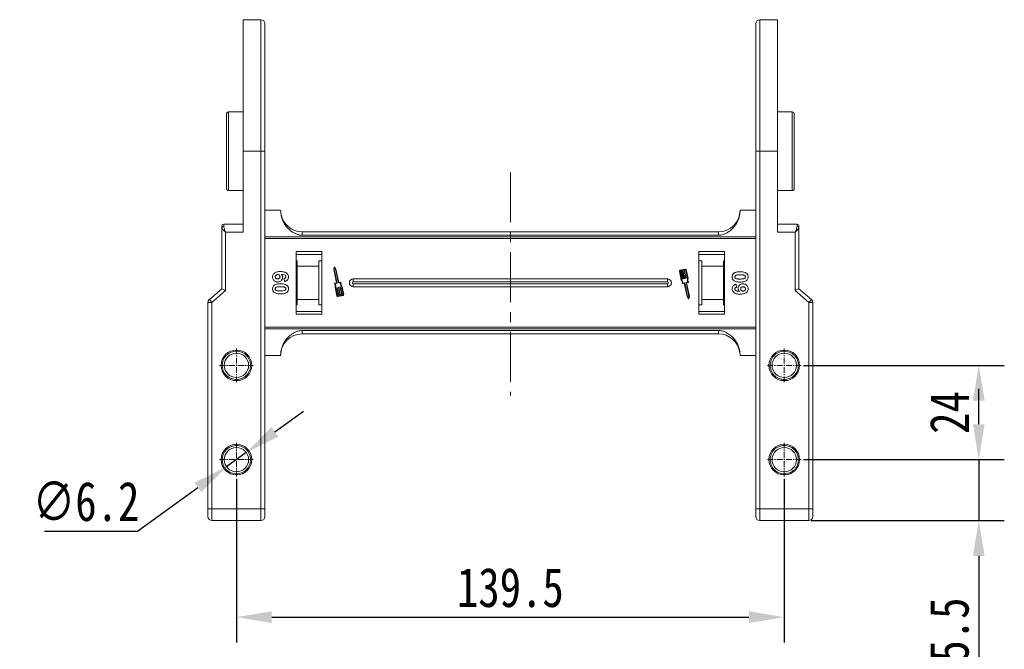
# Model space of a CAD drawing. Header units: millimetres. Extents: x 207 to 1682, y 260 to 1293.
# Tile 11 of 84: x 353 to 604, y 643 to 803. Entities that reach past the tile are written whole.
import ezdxf

# ---------------------------------------------------------------- set-up
doc = ezdxf.new("R2010")
doc.units = ezdxf.units.MM
doc.linetypes.add('CENTER', pattern=[0.6, 0.375, -0.075, 0.075, -0.075])
doc.linetypes.add('CENTERX2', pattern=[20.32, 12.7, -2.54, 2.54, -2.54])
doc.styles.get("Standard").update_dxf_attribs({"font": '仿宋_GB2312.ttf', "width": 0.8})
doc.dimstyles.new('ISO-45.1', dxfattribs={"dimtxt": 10, "dimasz": 9, "dimexe": 6.5, "dimexo": 0.625, "dimgap": 2.5, "dimtad": 1, "dimtoh": 1, "dimdsep": 46, "dimtxsty": 'Standard', "dimcen": 2.5, "dimadec": 0, "dimazin": 0, "dimtfac": 1, "dimtmove": 0, "dimatfit": 3, "dimfxl": 0, "dimarcsym": 0})
doc.dimstyles.new('副本 ISO-45.1', dxfattribs={"dimtxt": 10, "dimasz": 9, "dimexe": 6.5, "dimexo": 0.625, "dimgap": 2.5, "dimtad": 1, "dimdsep": 46, "dimtxsty": 'Standard', "dimcen": 2.5, "dimadec": 0, "dimazin": 0, "dimtfac": 1, "dimtmove": 0, "dimatfit": 3, "dimfxl": 0, "dimarcsym": 0})

# ---------------------------------------------------------------- blocks, each defined once
blk = doc.blocks.new('*D2777')
at = {"color": 0, "lineweight": -2}
for p, q in [((408.01, 686.23), (408.01, 644.54)), ((547.51, 686.23), (547.51, 644.54)), ((417.01, 651.04), (538.51, 651.04))]:
    blk.add_line(p, q, dxfattribs=at)
at = {"color": 0, "lineweight": 9}
for points in [[(417.01, 652.54), (417.01, 649.54), (408.01, 651.04)], [(538.51, 652.54), (538.51, 649.54), (547.51, 651.04)]]:
    blk.add_solid(points, dxfattribs=at)
at = {"layer": 'Defpoints', "color": 0, "lineweight": 9}
for p in [(408.01, 686.85), (547.51, 686.85), (547.51, 651.04)]:
    blk.add_point(p, dxfattribs=at)
at = {"color": 0, "lineweight": 9, "insert": (477.76, 658.54), "char_height": 10, "attachment_point": 5}
blk.add_mtext('139.5', dxfattribs=at)
blk = doc.blocks.new('*D2784')
at = {"color": 0, "lineweight": -2}
for p, q in [((552.42, 715.14), (603.55, 715.14)), ((597.05, 700.14), (597.05, 706.14)), ((552.42, 691.14), (603.55, 691.14))]:
    blk.add_line(p, q, dxfattribs=at)
at = {"color": 0, "lineweight": 9}
for points in [[(595.55, 706.14), (598.55, 706.14), (597.05, 715.14)], [(595.55, 700.14), (598.55, 700.14), (597.05, 691.14)]]:
    blk.add_solid(points, dxfattribs=at)
at = {"layer": 'Defpoints', "color": 0, "lineweight": 9}
for p in [(551.8, 715.14), (597.05, 715.14), (551.8, 691.14)]:
    blk.add_point(p, dxfattribs=at)
at = {"color": 0, "lineweight": 9, "insert": (589.55, 703.14), "char_height": 10, "attachment_point": 5, "rotation": 90}
blk.add_mtext('24', dxfattribs=at)
blk = doc.blocks.new('*D2785')
at = {"color": 0, "lineweight": -2}
for p, q in [((597.05, 700.14), (597.05, 709.14)), ((552.42, 691.14), (603.55, 691.14)), ((597.05, 691.14), (597.05, 675.64)), ((554.38, 675.64), (603.55, 675.64)), ((597.05, 666.64), (597.05, 632.67))]:
    blk.add_line(p, q, dxfattribs=at)
at = {"color": 0, "lineweight": 9}
for points in [[(595.55, 700.14), (598.55, 700.14), (597.05, 691.14)], [(595.55, 666.64), (598.55, 666.64), (597.05, 675.64)]]:
    blk.add_solid(points, dxfattribs=at)
at = {"layer": 'Defpoints', "color": 0, "lineweight": 9}
for p in [(551.8, 691.14), (553.76, 675.64), (597.05, 675.64)]:
    blk.add_point(p, dxfattribs=at)
at = {"color": 0, "lineweight": 9, "insert": (589.55, 645.15), "char_height": 10, "attachment_point": 5, "rotation": 90}
blk.add_mtext('15.5', dxfattribs=at)
blk = doc.blocks.new('*D2797')
at = {"color": 0, "lineweight": -2}
for p, q in [((417.82, 698.23), (425.11, 703.5)), ((410.52, 692.96), (405.49, 689.33)), ((382.8, 672.94), (398.2, 684.06)), ((359.09, 672.94), (382.8, 672.94))]:
    blk.add_line(p, q, dxfattribs=at)
at = {"color": 0, "lineweight": 9}
for points in [[(416.94, 699.44), (418.7, 697.01), (410.52, 692.96)], [(397.32, 685.28), (399.08, 682.84), (405.49, 689.33)]]:
    blk.add_solid(points, dxfattribs=at)
at = {"layer": 'Defpoints', "color": 0, "lineweight": 9}
for p in [(410.52, 692.96), (405.49, 689.33)]:
    blk.add_point(p, dxfattribs=at)
at = {"color": 0, "lineweight": 9, "insert": (369.69, 680.44), "char_height": 10, "attachment_point": 5}
blk.add_mtext('∅6.2', dxfattribs=at)

msp = doc.modelspace()

# ---------------------------------------------------------------- linework, layer by layer
at = {"color": 7, "linetype": 'Continuous', "lineweight": 15}
for p, q in [((414.258, 803.144), (409.758, 803.144)), ((409.758, 803.144), (409.758, 769.644)), ((414.258, 803.144), (414.258, 769.644)), ((545.758, 803.144), (541.258, 803.144)), ((541.258, 769.644), (541.258, 803.144)), ((545.758, 769.644), (545.758, 803.144)), ((409.758, 779.644), (405.958, 779.644)), ((405.958, 779.644), (405.958, 759.644)), ((549.558, 779.644), (545.758, 779.644)), ((549.558, 759.644), (549.558, 779.644)), ((409.758, 749.081), (409.758, 769.644)), ((409.758, 769.644), (414.258, 769.644)), ((414.258, 769.644), (414.258, 678.644)), ((415.258, 769.644), (414.258, 769.644)), ((415.258, 769.644), (415.258, 678.644)), ((540.258, 769.644), (541.258, 769.644)), ((540.258, 678.644), (540.258, 769.644)), ((541.258, 769.644), (545.758, 769.644)), ((541.258, 678.644), (541.258, 769.644)), ((545.758, 769.644), (545.758, 749.081)), ((405.958, 759.644), (409.758, 759.644)), ((545.758, 759.644), (549.558, 759.644)), ((415.258, 754.644), (419.258, 754.644)), ((540.258, 754.644), (536.258, 754.644)), ((404.258, 750.464), (404.258, 750.199)), ((404.258, 750.199), (404.258, 734.644)), ((409.758, 751.081), (404.758, 751.081)), ((404.758, 750.571), (404.758, 751.081)), ((550.758, 751.081), (545.758, 751.081)), ((550.758, 750.571), (550.758, 751.081)), ((551.258, 734.644), (551.258, 750.199)), ((405.258, 734.184), (405.258, 749.081)), ((405.258, 749.081), (409.758, 749.081)), ((477.758, 747.851), (415.258, 747.851)), ((415.258, 747.432), (477.758, 747.432)), ((424.758, 749.144), (424.758, 748.258)), ((477.758, 749.144), (424.758, 749.144)), ((424.758, 748.258), (477.758, 748.258)), ((530.758, 749.144), (477.758, 749.144)), ((477.758, 748.258), (530.758, 748.258)), ((540.258, 747.851), (477.758, 747.851)), ((477.758, 747.432), (540.258, 747.432)), ((530.758, 749.144), (530.758, 748.258)), ((545.758, 749.081), (550.258, 749.081)), ((550.258, 749.081), (550.258, 734.184)), ((423.258, 744.144), (423.258, 728.144)), ((429.758, 744.144), (423.258, 744.144)), ((429.758, 743.394), (423.258, 743.394)), ((429.758, 728.144), (429.758, 744.144)), ((525.758, 744.144), (525.758, 728.144)), ((532.258, 744.144), (525.758, 744.144)), ((532.258, 743.394), (525.758, 743.394)), ((532.258, 728.144), (532.258, 744.144)), ((423.258, 741.757), (423.458, 741.757)), ((423.458, 741.757), (423.458, 740.394)), ((423.458, 740.394), (428.958, 740.394)), ((423.458, 740.394), (423.458, 731.894)), ((428.958, 741.757), (429.758, 741.757)), ((428.958, 740.394), (428.958, 741.757)), ((428.958, 731.894), (428.958, 740.394)), ((432.893, 740.132), (432.775, 739.531)), ((432.982, 739.974), (432.895, 739.532)), ((433.24, 739.605), (432.982, 739.974)), ((433.35, 739.653), (432.999, 740.155)), ((525.758, 741.757), (526.558, 741.757)), ((526.558, 741.757), (526.558, 740.394)), ((526.558, 740.394), (532.058, 740.394)), ((526.558, 740.394), (526.558, 731.894)), ((532.058, 741.757), (532.258, 741.757)), ((532.058, 740.394), (532.058, 741.757)), ((532.058, 731.894), (532.058, 740.394)), ((420.214, 736.503), (420.13, 737.272)), ((432.775, 739.531), (433.487, 736.161)), ((432.895, 739.532), (433.627, 736.071)), ((433.971, 736.144), (433.24, 739.605)), ((434.068, 736.254), (433.35, 739.653)), ((520.806, 739.14), (521.287, 736.861)), ((520.921, 739.164), (521.395, 736.922)), ((522.321, 739.64), (520.942, 739.349)), ((521.196, 739.282), (520.966, 739.234)), ((521.636, 737.2), (521.196, 739.282)), ((521.598, 739.367), (521.311, 739.307)), ((521.311, 739.307), (521.751, 737.224)), ((522.038, 737.285), (521.598, 739.367)), ((521.728, 737.189), (521.671, 737.177)), ((522, 739.452), (521.713, 739.392)), ((521.713, 739.392), (522.153, 737.309)), ((522.44, 737.37), (522, 739.452)), ((522.13, 737.274), (522.073, 737.262)), ((522.345, 739.525), (522.115, 739.477)), ((522.115, 739.477), (522.555, 737.394)), ((522.888, 737.237), (522.415, 739.48)), ((522.533, 737.359), (522.475, 737.347)), ((523.011, 737.226), (522.53, 739.504)), ((433.465, 736.127), (433.049, 736.039)), ((433.12, 735.062), (433.601, 732.783)), ((433.604, 736.036), (433.16, 735.942)), ((433.242, 735.05), (433.716, 732.807)), ((434.015, 732.811), (433.575, 734.893)), ((433.598, 734.928), (433.655, 734.94)), ((433.69, 734.917), (434.13, 732.835)), ((434.418, 732.896), (433.978, 734.978)), ((434, 735.013), (434.058, 735.025)), ((434.45, 736.215), (434.006, 736.121)), ((434.513, 736.348), (434.068, 736.254)), ((434.092, 735.002), (434.532, 732.92)), ((434.82, 732.98), (434.38, 735.063)), ((434.402, 735.098), (434.46, 735.11)), ((434.495, 735.087), (434.935, 733.005)), ((435.21, 733.123), (434.736, 735.366)), ((435.325, 733.147), (434.843, 735.426)), ((477.758, 737.144), (437.758, 737.144)), ((437.758, 736.429), (437.758, 737.144)), ((477.758, 736.429), (437.758, 736.429)), ((437.758, 735.144), (437.758, 735.859)), ((437.758, 735.859), (477.758, 735.859)), ((437.758, 735.144), (477.758, 735.144)), ((517.758, 737.144), (477.758, 737.144)), ((517.758, 736.429), (477.758, 736.429)), ((477.758, 735.859), (517.758, 735.859)), ((477.758, 735.144), (517.758, 735.144)), ((517.758, 737.144), (517.758, 736.429)), ((517.758, 735.144), (517.758, 735.859)), ((521.618, 735.939), (522.063, 736.033)), ((521.68, 736.072), (522.124, 736.166)), ((522.063, 736.033), (522.781, 732.635)), ((522.159, 736.144), (522.891, 732.682)), ((523.235, 732.755), (522.504, 736.216)), ((522.527, 736.251), (522.971, 736.345)), ((523.355, 732.756), (522.643, 736.126)), ((522.666, 736.161), (523.082, 736.248)), ((535.302, 735.785), (535.386, 735.015)), ((404.258, 734.644), (401.107, 731.943)), ((401.758, 731.184), (405.258, 734.184)), ((404.258, 734.644), (405.258, 734.184)), ((433.786, 732.762), (434.015, 732.811)), ((433.81, 732.647), (435.189, 732.938)), ((434.13, 732.835), (434.418, 732.896)), ((434.532, 732.92), (434.82, 732.98)), ((434.935, 733.005), (435.164, 733.053)), ((522.781, 732.635), (523.131, 732.132)), ((522.891, 732.682), (523.149, 732.313)), ((523.149, 732.313), (523.235, 732.755)), ((523.237, 732.155), (523.355, 732.756)), ((551.258, 734.644), (550.258, 734.184)), ((550.258, 734.184), (553.758, 731.184)), ((554.409, 731.943), (551.258, 734.644)), ((400.758, 731.184), (400.758, 678.644)), ((401.758, 731.184), (400.758, 731.184)), ((401.107, 731.943), (401.758, 731.184)), ((401.758, 678.644), (401.758, 731.184)), ((423.458, 730.53), (423.258, 730.53)), ((428.958, 731.894), (423.458, 731.894)), ((423.458, 731.894), (423.458, 730.53)), ((428.958, 730.53), (428.958, 731.894)), ((429.758, 730.53), (428.958, 730.53)), ((526.558, 730.53), (525.758, 730.53)), ((532.058, 731.894), (526.558, 731.894)), ((526.558, 731.894), (526.558, 730.53)), ((532.058, 730.53), (532.058, 731.894)), ((532.258, 730.53), (532.058, 730.53)), ((553.758, 731.184), (554.409, 731.943)), ((553.758, 731.184), (553.758, 678.644)), ((553.758, 731.184), (554.758, 731.184)), ((554.758, 678.644), (554.758, 731.184)), ((423.258, 728.894), (429.758, 728.894)), ((423.258, 728.144), (429.758, 728.144)), ((525.758, 728.894), (532.258, 728.894)), ((525.758, 728.144), (532.258, 728.144)), ((477.758, 724.855), (415.258, 724.855)), ((540.258, 724.855), (477.758, 724.855)), ((415.258, 724.436), (477.758, 724.436)), ((477.758, 724.029), (424.758, 724.029)), ((424.758, 724.029), (424.758, 723.144)), ((424.758, 723.144), (477.758, 723.144)), ((477.758, 724.436), (540.258, 724.436)), ((530.758, 724.029), (477.758, 724.029)), ((477.758, 723.144), (530.758, 723.144)), ((530.758, 723.144), (530.758, 724.029)), ((419.258, 717.644), (415.258, 717.644)), ((536.258, 717.644), (540.258, 717.644)), ((400.758, 678.644), (401.758, 678.644)), ((414.258, 678.644), (401.758, 678.644)), ((401.758, 678.644), (401.758, 675.644)), ((414.258, 678.644), (414.258, 675.644)), ((414.258, 678.644), (415.258, 678.644)), ((540.258, 678.644), (541.258, 678.644)), ((553.758, 678.644), (541.258, 678.644)), ((541.258, 675.644), (541.258, 678.644)), ((553.758, 675.644), (553.758, 678.644)), ((553.758, 678.644), (554.758, 678.644)), ((401.758, 675.644), (414.258, 675.644)), ((541.258, 675.644), (553.758, 675.644))]:
    msp.add_line(p, q, dxfattribs=at)
at = {"color": 1, "linetype": 'CENTERX2', "lineweight": 13}
msp.add_line((477.758, 764.277), (477.758, 707.44), dxfattribs=at)
at = {"color": 1, "linetype": 'CENTER', "lineweight": 9, "ltscale": 3.9624}
for p, q in [((408.008, 710.854), (408.008, 719.434)), ((547.508, 710.854), (547.508, 719.434)), ((403.718, 715.144), (412.298, 715.144)), ((543.218, 715.144), (551.798, 715.144)), ((408.008, 686.854), (408.008, 695.434)), ((547.508, 686.854), (547.508, 695.434)), ((403.718, 691.144), (412.298, 691.144)), ((543.218, 691.144), (551.798, 691.144))]:
    msp.add_line(p, q, dxfattribs=at)
at = {"color": 7, "linetype": 'Continuous', "lineweight": 15}
for centre, radius in [((408.008, 715.144), 3.9), ((408.008, 715.144), 3.1), ((547.508, 715.144), 3.9), ((547.508, 715.144), 3.1), ((408.008, 691.144), 3.9), ((547.508, 691.144), 3.9), ((408.008, 691.144), 3.1), ((547.508, 691.144), 3.1)]:
    msp.add_circle(centre, radius, dxfattribs=at)
for centre, radius, start, end in [((414.258, 802.144), 1, 0, 90), ((541.258, 802.144), 1, 90, 180), ((405.958, 779.144), 0.5, 90, 180), ((549.558, 779.144), 0.5, 0, 90), ((405.958, 760.144), 0.5, 180, 270), ((549.558, 760.144), 0.5, 270, 0), ((424.758, 754.644), 5.5, 187.91859, 270), ((530.758, 754.644), 5.5, 270, 360), ((404.758, 750.581), 0.5, 90, 180), ((404.702, 750.124), 0.451, 82.91865, 170.4798), ((550.758, 750.581), 0.5, 0, 90), ((550.814, 750.124), 0.451, 9.5202, 97.08135), ((432.951, 740.121), 0.0587, 34.95116, 168.90824), ((520.978, 739.176), 0.176, 101.9297, 191.9297), ((520.978, 739.176), 0.0587, 101.9297, 191.9297), ((521.665, 737.206), 0.0294, 191.9297, 281.9297), ((521.722, 737.218), 0.0294, 281.9297, 11.9297), ((522.067, 737.291), 0.0294, 191.9297, 281.9297), ((522.124, 737.303), 0.0294, 281.9297, 11.9297), ((522.357, 739.468), 0.176, 11.9297, 101.9297), ((522.357, 739.468), 0.0587, 11.9297, 101.9297), ((522.469, 737.376), 0.0294, 191.9297, 281.9297), ((522.527, 737.388), 0.0294, 281.9297, 11.9297), ((523.809, 736.872), 0.99, 158.37041, 212.16635), ((523.809, 736.872), 0.873, 156.11204, 217.44471), ((433.061, 735.981), 0.0587, 101.9297, 217.44471), ((432.322, 735.415), 0.873, 336.11204, 37.44471), ((432.322, 735.415), 0.99, 338.37041, 32.16635), ((433.459, 736.155), 0.0294, 281.9297, 11.9297), ((433.604, 734.899), 0.0294, 101.9297, 191.9297), ((433.598, 736.065), 0.0294, 281.9297, 11.9297), ((433.662, 734.911), 0.0294, 11.9297, 101.9297), ((434, 736.15), 0.0294, 191.9297, 281.9297), ((434.006, 734.984), 0.0294, 101.9297, 191.9297), ((434.064, 734.996), 0.0294, 11.9297, 101.9297), ((434.408, 735.069), 0.0294, 101.9297, 191.9297), ((435.43, 736.072), 0.99, 171.69305, 225.48899), ((434.466, 735.081), 0.0294, 11.9297, 101.9297), ((434.525, 736.291), 0.0587, 346.41469, 101.9297), ((435.43, 736.072), 0.873, 166.41469, 227.74736), ((437.758, 736.144), 1, 90, 270), ((437.758, 736.144), 0.285, 90, 270), ((517.758, 736.144), 1, 270, 90), ((517.758, 736.144), 0.285, 270, 90), ((520.701, 736.215), 0.873, 346.41469, 47.74736), ((520.701, 736.215), 0.99, 351.69305, 45.48899), ((521.606, 735.997), 0.0587, 166.41469, 281.9297), ((522.131, 736.138), 0.0294, 11.9297, 101.9297), ((522.533, 736.223), 0.0294, 101.9297, 191.9297), ((522.672, 736.132), 0.0294, 101.9297, 191.9297), ((523.069, 736.306), 0.0587, 281.9297, 37.44471), ((433.773, 732.819), 0.176, 191.9297, 281.9297), ((433.773, 732.819), 0.0587, 191.9297, 281.9297), ((435.152, 733.111), 0.0587, 281.9297, 11.9297), ((435.152, 733.111), 0.176, 281.9297, 11.9297), ((523.18, 732.166), 0.0587, 214.95116, 348.90824), ((401.758, 731.184), 1, 130.60129, 180), ((553.758, 731.184), 1, 0, 49.39871), ((424.758, 717.644), 5.5, 90, 180), ((530.758, 717.644), 5.5, 7.91859, 90), ((401.758, 676.644), 1, 180, 270), ((414.258, 676.644), 1, 270, 0), ((541.258, 676.644), 1, 180, 270), ((553.758, 676.644), 1, 270, 0)]:
    msp.add_arc(centre, radius, start, end, dxfattribs=at)
for points, knots in [([(415.258, 802.144), (415.258, 802.118), (415.258, 802.065), (415.258, 801.634), (415.258, 800.929), (415.258, 800.012), (415.258, 799.011), (415.258, 798.003), (415.258, 796.665), (415.258, 794.915), (415.258, 792.665), (415.258, 790.172), (415.258, 787.773), (415.258, 785.569), (415.258, 783.624), (415.258, 781.322), (415.258, 778.639), (415.258, 775.625), (415.258, 772.617), (415.258, 770.635), (415.258, 769.644)], [0, 0, 0, 0, 0.0582395, 0.1164894, 0.1782259, 0.2399727, 0.2828874, 0.3257091, 0.368633, 0.4343112, 0.5, 0.5656782, 0.6313669, 0.6742817, 0.7171034, 0.7600273, 0.8217638, 0.8835106, 0.9417527, 1, 1, 1, 1]), ([(540.258, 769.644), (540.258, 770.635), (540.258, 772.617), (540.258, 775.624), (540.258, 778.638), (540.258, 781.322), (540.258, 783.624), (540.258, 785.569), (540.258, 787.772), (540.258, 790.172), (540.258, 792.665), (540.258, 794.915), (540.258, 796.665), (540.258, 798.003), (540.258, 799.011), (540.258, 800.012), (540.258, 800.929), (540.258, 801.634), (540.258, 802.065), (540.258, 802.118), (540.258, 802.144)], [0, 0, 0, 0, 0.0582421, 0.1164894, 0.1782259, 0.2399726, 0.2828874, 0.3257091, 0.368633, 0.4343112, 0.5, 0.5656782, 0.6313669, 0.6742817, 0.7171034, 0.7600273, 0.8217638, 0.8835106, 0.9417501, 1, 1, 1, 1]), ([(405.458, 779.144), (405.458, 779.13), (405.458, 779.102), (405.458, 778.874), (405.458, 778.529), (405.458, 778.093), (405.458, 777.605), (405.458, 777.03), (405.458, 776.155), (405.458, 775.138), (405.458, 774.021), (405.458, 772.879), (405.458, 771.417), (405.458, 769.836), (405.458, 768.473), (405.458, 767.297), (405.458, 766.222), (405.458, 765.266), (405.458, 764.43), (405.458, 763.643), (405.458, 762.672), (405.458, 761.846), (405.458, 761.193), (405.458, 760.676), (405.458, 760.237), (405.458, 760.174), (405.458, 760.144)], [0, 0, 0, 0, 0.0388334, 0.0788708, 0.1200207, 0.1522055, 0.1843726, 0.2172422, 0.2500938, 0.3157271, 0.3479119, 0.380079, 0.4417831, 0.5, 0.5388374, 0.5788708, 0.6200207, 0.6522055, 0.6843726, 0.7172422, 0.7500938, 0.8157271, 0.8479118, 0.880079, 0.9417831, 1, 1, 1, 1]), ([(550.058, 760.144), (550.058, 760.157), (550.058, 760.185), (550.058, 760.413), (550.058, 760.758), (550.058, 761.194), (550.058, 761.682), (550.058, 762.257), (550.058, 763.132), (550.058, 764.149), (550.058, 765.266), (550.058, 766.408), (550.058, 767.871), (550.058, 769.451), (550.058, 770.814), (550.058, 771.99), (550.058, 773.065), (550.058, 774.021), (550.058, 774.857), (550.058, 775.644), (550.058, 776.615), (550.058, 777.441), (550.058, 778.094), (550.058, 778.611), (550.058, 779.05), (550.058, 779.113), (550.058, 779.144)], [0, 0, 0, 0, 0.0388334, 0.0788708, 0.1200207, 0.1522055, 0.1843726, 0.2172422, 0.2500938, 0.3157271, 0.3479119, 0.380079, 0.4417831, 0.5, 0.5388374, 0.5788708, 0.6200207, 0.6522055, 0.6843726, 0.7172422, 0.7500938, 0.8157271, 0.8479118, 0.880079, 0.9417831, 1, 1, 1, 1]), ([(419.258, 754.644), (419.277, 754.264), (419.316, 753.503), (419.619, 752.395), (420.097, 751.351), (420.748, 750.403), (421.554, 749.582), (422.381, 748.988), (423.169, 748.593), (423.92, 748.325), (424.464, 748.282), (424.758, 748.258)], [0, 0, 0, 0, 0.1245955, 0.2491892, 0.3738223, 0.4984451, 0.6220504, 0.7455895, 0.8257011, 0.9057067, 1, 1, 1, 1]), ([(530.758, 748.258), (531.149, 748.3), (531.846, 748.373), (532.765, 748.784), (533.55, 749.268), (534.262, 749.871), (534.926, 750.614), (535.496, 751.496), (535.932, 752.502), (536.206, 753.561), (536.241, 754.283), (536.258, 754.644)], [0, 0, 0, 0, 0.12537671, 0.22314387, 0.32104417, 0.42261476, 0.52420473, 0.64378252, 0.76336805, 0.8816833, 1, 1, 1, 1]), ([(405.258, 749.081), (405.135, 749.187), (404.89, 749.398), (404.561, 749.708), (404.311, 749.987), (404.275, 750.131), (404.258, 750.199)], [0, 0, 0, 0, 0.2515188, 0.5017844, 0.7656323, 1, 1, 1, 1]), ([(404.758, 750.571), (404.768, 750.476), (404.79, 750.267), (404.961, 749.768), (405.142, 749.35), (405.258, 749.081)], [0, 0, 0, 0, 0.2270634, 0.50158693, 1, 1, 1, 1]), ([(550.258, 749.081), (550.374, 749.35), (550.555, 749.768), (550.726, 750.267), (550.748, 750.476), (550.758, 750.571)], [0, 0, 0, 0, 0.49841293, 0.77292805, 1, 1, 1, 1]), ([(551.258, 750.199), (551.241, 750.131), (551.205, 749.987), (550.955, 749.708), (550.625, 749.398), (550.381, 749.186), (550.258, 749.081)], [0, 0, 0, 0, 0.2343503, 0.4981953, 0.748869, 1, 1, 1, 1]), ([(551.258, 750.199), (551.258, 750.316), (551.258, 750.442), (551.258, 750.476), (551.258, 750.479)], [0, 0, 0, 0, 0.93147, 1, 1, 1, 1]), ([(417.207, 737.658), (417.217, 737.793), (417.239, 738.065), (417.44, 738.425), (417.745, 738.717), (418.281, 738.957), (418.791, 739.011), (419.146, 739.015), (419.204, 739.015)], [0, 0, 0, 0, 0.1482689, 0.2976473, 0.4424214, 0.6078512, 0.9356585, 1, 1, 1, 1]), ([(418.511, 736.4), (418.377, 736.408), (418.107, 736.423), (417.726, 736.589), (417.426, 736.874), (417.235, 737.248), (417.216, 737.521), (417.207, 737.658)], [0, 0, 0, 0, 0.1978309, 0.3972998, 0.5989102, 0.7987412, 1, 1, 1, 1]), ([(417.873, 737.673), (417.881, 737.741), (417.895, 737.878), (418.012, 738.053), (418.169, 738.18), (418.352, 738.238), (418.471, 738.243), (418.529, 738.246)], [0, 0, 0, 0, 0.2079047, 0.4199807, 0.6306256, 0.821735, 1, 1, 1, 1]), ([(418.472, 737.169), (418.386, 737.173), (418.248, 737.18), (418.069, 737.253), (417.96, 737.363), (417.887, 737.507), (417.878, 737.614), (417.873, 737.673)], [0, 0, 0, 0, 0.2886974, 0.4635526, 0.6399417, 0.8018084, 1, 1, 1, 1]), ([(419.104, 737.712), (419.099, 737.644), (419.089, 737.519), (418.995, 737.359), (418.859, 737.24), (418.675, 737.177), (418.542, 737.172), (418.472, 737.169)], [0, 0, 0, 0, 0.2137567, 0.3949441, 0.5765849, 0.7773109, 1, 1, 1, 1]), ([(419.771, 737.582), (419.758, 737.446), (419.734, 737.174), (419.518, 736.826), (419.216, 736.56), (418.863, 736.418), (418.62, 736.406), (418.511, 736.4)], [0, 0, 0, 0, 0.2102159, 0.4219747, 0.6200164, 0.8310369, 1, 1, 1, 1]), ([(418.529, 738.246), (418.611, 738.241), (418.747, 738.233), (418.917, 738.142), (419.025, 738.02), (419.094, 737.871), (419.101, 737.764), (419.104, 737.712)], [0, 0, 0, 0, 0.2767209, 0.4568705, 0.6370074, 0.8240683, 1, 1, 1, 1]), ([(419.204, 739.015), (419.337, 739.012), (419.739, 739.004), (420.295, 738.913), (420.803, 738.635), (421.106, 738.288), (421.244, 737.918), (421.254, 737.685), (421.258, 737.6)], [0, 0, 0, 0, 0.1423372, 0.4291269, 0.5899433, 0.7512055, 0.9098946, 1, 1, 1, 1]), ([(420.591, 737.699), (420.586, 737.753), (420.575, 737.861), (420.475, 738.014), (420.303, 738.155), (419.941, 738.264), (419.641, 738.288), (419.436, 738.305)], [0, 0, 0, 0, 0.1120492, 0.2243802, 0.3701146, 0.5702758, 1, 1, 1, 1]), ([(419.436, 738.305), (419.484, 738.258), (419.582, 738.164), (419.674, 738.018), (419.723, 737.891), (419.751, 737.792), (419.767, 737.688), (419.77, 737.618), (419.771, 737.582)], [0, 0, 0, 0, 0.2436536, 0.4957602, 0.6178923, 0.7415029, 0.8700251, 1, 1, 1, 1]), ([(420.13, 737.272), (420.207, 737.284), (420.329, 737.304), (420.474, 737.394), (420.555, 737.5), (420.587, 737.608), (420.59, 737.674), (420.591, 737.699)], [0, 0, 0, 0, 0.33384, 0.5245467, 0.7163724, 0.8918244, 1, 1, 1, 1]), ([(421.258, 737.6), (421.247, 737.464), (421.228, 737.218), (421.044, 736.906), (420.767, 736.665), (420.47, 736.549), (420.271, 736.513), (420.214, 736.503)], [0, 0, 0, 0, 0.2426908, 0.4390024, 0.635006, 0.8950587, 1, 1, 1, 1]), ([(534.258, 737.656), (534.26, 737.723), (534.265, 737.858), (534.309, 738.056), (534.386, 738.246), (534.485, 738.391), (534.583, 738.498), (534.64, 738.547), (534.669, 738.571)], [0, 0, 0, 0, 0.1926347, 0.388697, 0.5820148, 0.7830443, 0.8909593, 1, 1, 1, 1]), ([(534.664, 736.745), (534.614, 736.789), (534.512, 736.879), (534.397, 737.048), (534.314, 737.237), (534.275, 737.406), (534.26, 737.547), (534.259, 737.62), (534.258, 737.656)], [0, 0, 0, 0, 0.1937693, 0.3935642, 0.587886, 0.7891312, 0.8942826, 1, 1, 1, 1]), ([(534.669, 738.571), (534.723, 738.611), (534.833, 738.69), (535.07, 738.798), (535.377, 738.889), (535.715, 738.938), (536.019, 738.961), (536.196, 738.963), (536.285, 738.964)], [0, 0, 0, 0, 0.1184406, 0.2393457, 0.4595932, 0.6849248, 0.8422399, 1, 1, 1, 1]), ([(534.925, 737.656), (534.933, 737.725), (534.946, 737.835), (535.034, 737.963), (535.187, 738.068), (535.461, 738.16), (535.851, 738.189), (536.14, 738.193), (536.285, 738.195)], [0, 0, 0, 0, 0.1253702, 0.2022903, 0.2791788, 0.4647576, 0.7305818, 1, 1, 1, 1]), ([(535.317, 737.204), (535.248, 737.227), (535.137, 737.265), (535.011, 737.373), (534.945, 737.494), (534.927, 737.593), (534.925, 737.648), (534.925, 737.656)], [0, 0, 0, 0, 0.3336776, 0.5404125, 0.7472639, 0.9612091, 1, 1, 1, 1]), ([(536.285, 737.118), (536.219, 737.118), (536.085, 737.119), (535.904, 737.125), (535.743, 737.135), (535.6, 737.149), (535.457, 737.168), (535.364, 737.192), (535.317, 737.204)], [0, 0, 0, 0, 0.2052705, 0.4106164, 0.5571497, 0.7038442, 0.8514711, 1, 1, 1, 1]), ([(538.309, 737.656), (538.299, 737.521), (538.279, 737.249), (538.08, 736.897), (537.787, 736.625), (537.366, 736.45), (536.852, 736.361), (536.469, 736.353), (536.277, 736.349)], [0, 0, 0, 0, 0.1474062, 0.2963669, 0.4308106, 0.5797755, 0.7893694, 1, 1, 1, 1]), ([(536.285, 738.964), (536.419, 738.962), (536.722, 738.957), (537.251, 738.885), (537.674, 738.744), (537.881, 738.586), (537.903, 738.568)], [0, 0, 0, 0, 0.23673076, 0.53755546, 0.94966792, 1, 1, 1, 1]), ([(536.285, 738.195), (536.352, 738.194), (536.485, 738.193), (536.666, 738.188), (536.827, 738.177), (536.969, 738.163), (537.111, 738.145), (537.203, 738.121), (537.25, 738.109)], [0, 0, 0, 0, 0.2059417, 0.4119594, 0.558149, 0.7045024, 0.8518015, 1, 1, 1, 1]), ([(537.643, 737.656), (537.637, 737.6), (537.627, 737.497), (537.551, 737.366), (537.403, 737.253), (537.128, 737.157), (536.736, 737.123), (536.436, 737.12), (536.285, 737.118)], [0, 0, 0, 0, 0.10461361, 0.18881412, 0.27351189, 0.44412695, 0.71948087, 1, 1, 1, 1]), ([(537.25, 738.109), (537.319, 738.086), (537.431, 738.048), (537.557, 737.939), (537.623, 737.816), (537.64, 737.717), (537.642, 737.663), (537.643, 737.656)], [0, 0, 0, 0, 0.3348035, 0.5425606, 0.750382, 0.9707212, 1, 1, 1, 1]), ([(537.903, 738.568), (537.953, 738.524), (538.055, 738.434), (538.171, 738.265), (538.254, 738.076), (538.292, 737.907), (538.307, 737.766), (538.308, 737.693), (538.309, 737.656)], [0, 0, 0, 0, 0.1937762, 0.3936, 0.5878635, 0.7889077, 0.894169, 1, 1, 1, 1]), ([(417.207, 734.631), (417.217, 734.766), (417.237, 735.038), (417.435, 735.392), (417.749, 735.68), (418.36, 735.913), (418.88, 735.928), (419.239, 735.938)], [0, 0, 0, 0, 0.1475277, 0.2965695, 0.43214, 0.6087374, 1, 1, 1, 1]), ([(417.873, 734.631), (417.881, 734.699), (417.894, 734.809), (417.981, 734.938), (418.132, 735.041), (418.403, 735.134), (418.793, 735.163), (419.084, 735.167), (419.231, 735.169)], [0, 0, 0, 0, 0.125351, 0.2021974, 0.2791824, 0.4597421, 0.727968, 1, 1, 1, 1]), ([(419.231, 735.169), (419.297, 735.169), (419.431, 735.168), (419.612, 735.162), (419.773, 735.152), (419.916, 735.138), (420.059, 735.119), (420.152, 735.095), (420.199, 735.084)], [0, 0, 0, 0, 0.20527, 0.4106157, 0.5571475, 0.7038444, 0.8514751, 1, 1, 1, 1]), ([(419.239, 735.938), (419.372, 735.936), (419.676, 735.931), (420.203, 735.859), (420.623, 735.718), (420.829, 735.56), (420.852, 735.543)], [0, 0, 0, 0, 0.2373811, 0.5389182, 0.9490817, 1, 1, 1, 1]), ([(420.199, 735.084), (420.268, 735.06), (420.38, 735.022), (420.506, 734.914), (420.572, 734.79), (420.589, 734.691), (420.591, 734.637), (420.591, 734.631)], [0, 0, 0, 0, 0.3348035, 0.5425606, 0.750382, 0.9707212, 1, 1, 1, 1]), ([(420.852, 735.543), (420.902, 735.498), (421.004, 735.408), (421.119, 735.239), (421.202, 735.051), (421.24, 734.881), (421.256, 734.74), (421.257, 734.667), (421.258, 734.631)], [0, 0, 0, 0, 0.1937762, 0.3936, 0.5878635, 0.7889077, 0.894169, 1, 1, 1, 1]), ([(534.258, 734.687), (534.269, 734.823), (534.289, 735.068), (534.471, 735.382), (534.751, 735.625), (535.049, 735.739), (535.248, 735.775), (535.302, 735.785)], [0, 0, 0, 0, 0.2427882, 0.4388655, 0.6348012, 0.9009361, 1, 1, 1, 1]), ([(536.312, 733.272), (536.179, 733.275), (535.777, 733.283), (535.221, 733.374), (534.713, 733.652), (534.41, 733.999), (534.272, 734.369), (534.262, 734.602), (534.258, 734.687)], [0, 0, 0, 0, 0.1423372, 0.4291269, 0.5899433, 0.7512055, 0.9098946, 1, 1, 1, 1]), ([(536.277, 736.349), (536.144, 736.351), (535.841, 736.356), (535.322, 736.427), (534.902, 736.565), (534.694, 736.722), (534.664, 736.745)], [0, 0, 0, 0, 0.2372812, 0.5385907, 0.9326774, 1, 1, 1, 1]), ([(535.386, 735.015), (535.306, 735.002), (535.183, 734.981), (535.039, 734.891), (534.962, 734.787), (534.929, 734.68), (534.926, 734.613), (534.925, 734.588)], [0, 0, 0, 0, 0.3447142, 0.5290593, 0.7142089, 0.8921959, 1, 1, 1, 1]), ([(535.745, 734.705), (535.758, 734.841), (535.782, 735.113), (535.999, 735.464), (536.304, 735.731), (536.659, 735.87), (536.9, 735.882), (537.005, 735.887)], [0, 0, 0, 0, 0.2101886, 0.4217733, 0.6236035, 0.8370344, 1, 1, 1, 1]), ([(536.08, 733.983), (536.032, 734.029), (535.933, 734.123), (535.844, 734.27), (535.792, 734.396), (535.764, 734.495), (535.749, 734.599), (535.746, 734.67), (535.745, 734.705)], [0, 0, 0, 0, 0.24349124, 0.49626585, 0.61820988, 0.7417038, 0.87015842, 1, 1, 1, 1]), ([(536.412, 734.575), (536.418, 734.643), (536.429, 734.769), (536.522, 734.932), (536.654, 735.044), (536.834, 735.109), (536.966, 735.115), (537.044, 735.118)], [0, 0, 0, 0, 0.2139369, 0.3980753, 0.5830907, 0.7516657, 1, 1, 1, 1]), ([(537.005, 735.887), (537.139, 735.879), (537.41, 735.864), (537.789, 735.697), (538.085, 735.417), (538.279, 735.046), (538.299, 734.772), (538.309, 734.629)], [0, 0, 0, 0, 0.1979267, 0.3977284, 0.5974133, 0.7905838, 1, 1, 1, 1]), ([(537.044, 735.118), (537.131, 735.114), (537.269, 735.107), (537.448, 735.033), (537.555, 734.924), (537.629, 734.781), (537.638, 734.674), (537.643, 734.614)], [0, 0, 0, 0, 0.2913202, 0.4655393, 0.6416315, 0.798664, 1, 1, 1, 1]), ([(417.613, 733.719), (417.563, 733.763), (417.461, 733.853), (417.345, 734.022), (417.262, 734.211), (417.224, 734.38), (417.209, 734.522), (417.208, 734.594), (417.207, 734.631)], [0, 0, 0, 0, 0.1937693, 0.3935642, 0.587886, 0.7891312, 0.8942826, 1, 1, 1, 1]), ([(419.231, 733.323), (419.097, 733.325), (418.794, 733.33), (418.274, 733.401), (417.852, 733.539), (417.643, 733.696), (417.613, 733.719)], [0, 0, 0, 0, 0.2366286, 0.5373614, 0.9329864, 1, 1, 1, 1]), ([(418.266, 734.178), (418.197, 734.201), (418.085, 734.239), (417.96, 734.347), (417.894, 734.469), (417.876, 734.568), (417.874, 734.622), (417.873, 734.631)], [0, 0, 0, 0, 0.3336776, 0.5404125, 0.7472639, 0.9612091, 1, 1, 1, 1]), ([(419.231, 734.092), (419.164, 734.093), (419.031, 734.094), (418.85, 734.1), (418.689, 734.11), (418.547, 734.124), (418.405, 734.142), (418.313, 734.166), (418.266, 734.178)], [0, 0, 0, 0, 0.2059417, 0.4119594, 0.558149, 0.7045024, 0.8518015, 1, 1, 1, 1]), ([(420.591, 734.631), (420.586, 734.573), (420.575, 734.472), (420.501, 734.344), (420.36, 734.233), (420.089, 734.134), (419.693, 734.097), (419.386, 734.094), (419.231, 734.092)], [0, 0, 0, 0, 0.10564606, 0.18622129, 0.26704196, 0.43154058, 0.71270762, 1, 1, 1, 1]), ([(420.847, 733.716), (420.793, 733.676), (420.683, 733.597), (420.451, 733.492), (420.156, 733.402), (419.825, 733.352), (419.515, 733.327), (419.326, 733.324), (419.231, 733.323)], [0, 0, 0, 0, 0.118432, 0.2393289, 0.4494336, 0.6641784, 0.8318201, 1, 1, 1, 1]), ([(421.258, 734.631), (421.256, 734.564), (421.251, 734.429), (421.207, 734.231), (421.13, 734.041), (421.031, 733.896), (420.933, 733.789), (420.876, 733.74), (420.847, 733.716)], [0, 0, 0, 0, 0.1926273, 0.3886837, 0.5820134, 0.7832006, 0.8910383, 1, 1, 1, 1]), ([(534.925, 734.588), (534.93, 734.534), (534.941, 734.426), (535.04, 734.274), (535.21, 734.133), (535.572, 734.024), (535.873, 733.999), (536.08, 733.983)], [0, 0, 0, 0, 0.11201549, 0.22435472, 0.36776787, 0.56582698, 1, 1, 1, 1]), ([(538.309, 734.629), (538.299, 734.494), (538.278, 734.222), (538.075, 733.862), (537.77, 733.57), (537.235, 733.331), (536.726, 733.276), (536.371, 733.272), (536.312, 733.272)], [0, 0, 0, 0, 0.148288, 0.2977445, 0.4437132, 0.6077915, 0.9347078, 1, 1, 1, 1]), ([(536.987, 734.041), (536.908, 734.046), (536.775, 734.053), (536.606, 734.14), (536.496, 734.26), (536.423, 734.41), (536.415, 734.52), (536.412, 734.575)], [0, 0, 0, 0, 0.26739447, 0.44721416, 0.62712208, 0.81306532, 1, 1, 1, 1]), ([(537.643, 734.614), (537.636, 734.546), (537.621, 734.409), (537.504, 734.235), (537.346, 734.107), (537.163, 734.049), (537.043, 734.044), (536.987, 734.041)], [0, 0, 0, 0, 0.20795454, 0.42040568, 0.62731968, 0.82770747, 1, 1, 1, 1]), ([(424.758, 724.029), (424.367, 723.988), (423.67, 723.914), (422.751, 723.503), (421.966, 723.019), (421.254, 722.417), (420.59, 721.674), (420.02, 720.792), (419.584, 719.785), (419.31, 718.726), (419.275, 718.004), (419.258, 717.644)], [0, 0, 0, 0, 0.1253767, 0.2231439, 0.3210442, 0.4226148, 0.5242047, 0.6437825, 0.7633681, 0.8816833, 1, 1, 1, 1]), ([(536.258, 717.644), (536.239, 718.024), (536.2, 718.784), (535.897, 719.892), (535.419, 720.936), (534.768, 721.884), (533.962, 722.705), (533.135, 723.3), (532.347, 723.694), (531.596, 723.963), (531.052, 724.006), (530.758, 724.029)], [0, 0, 0, 0, 0.1245955, 0.2491892, 0.3738223, 0.4984451, 0.6220504, 0.7455895, 0.8257011, 0.9057067, 1, 1, 1, 1]), ([(408.008, 711.544), (407.782, 711.556), (407.329, 711.58), (406.657, 711.784), (406.017, 712.112), (405.445, 712.581), (405.055, 713.057), (404.808, 713.48), (404.613, 713.91), (404.45, 714.465), (404.387, 715.143), (404.45, 715.822), (404.647, 716.494), (404.977, 717.135), (405.445, 717.706), (405.921, 718.096), (406.345, 718.344), (406.774, 718.538), (407.329, 718.708), (407.782, 718.732), (408.008, 718.744)], [0, 0, 0, 0, 0.05998, 0.1199831, 0.1849463, 0.249957, 0.3149202, 0.3472901, 0.3800161, 0.4399843, 0.4999996, 0.5599679, 0.6199831, 0.6849463, 0.749957, 0.8149202, 0.8472901, 0.8800161, 0.9399965, 1, 1, 1, 1]), ([(408.008, 718.744), (408.234, 718.732), (408.687, 718.707), (409.359, 718.503), (409.999, 718.175), (410.571, 717.706), (410.961, 717.23), (411.208, 716.807), (411.403, 716.378), (411.566, 715.822), (411.629, 715.144), (411.566, 714.465), (411.369, 713.793), (411.039, 713.153), (410.571, 712.581), (410.095, 712.191), (409.671, 711.943), (409.242, 711.749), (408.687, 711.579), (408.234, 711.556), (408.008, 711.544)], [0, 0, 0, 0, 0.05998, 0.1199831, 0.1849463, 0.249957, 0.3149202, 0.3472901, 0.3800161, 0.4399843, 0.4999996, 0.5599679, 0.6199831, 0.6849463, 0.749957, 0.8149202, 0.8472901, 0.8800161, 0.9399965, 1, 1, 1, 1]), ([(547.508, 711.544), (547.282, 711.556), (546.829, 711.58), (546.157, 711.784), (545.517, 712.112), (544.945, 712.581), (544.555, 713.057), (544.308, 713.48), (544.113, 713.91), (543.95, 714.465), (543.887, 715.143), (543.95, 715.822), (544.147, 716.494), (544.477, 717.135), (544.945, 717.706), (545.421, 718.096), (545.845, 718.344), (546.274, 718.538), (546.829, 718.708), (547.282, 718.732), (547.508, 718.744)], [0, 0, 0, 0, 0.05998, 0.1199831, 0.1849463, 0.249957, 0.3149202, 0.3472901, 0.3800161, 0.4399843, 0.4999996, 0.5599679, 0.6199831, 0.6849463, 0.749957, 0.8149202, 0.8472901, 0.8800161, 0.9399965, 1, 1, 1, 1]), ([(547.508, 718.744), (547.734, 718.732), (548.187, 718.707), (548.859, 718.503), (549.499, 718.175), (550.071, 717.706), (550.461, 717.23), (550.708, 716.807), (550.903, 716.378), (551.066, 715.822), (551.129, 715.144), (551.066, 714.465), (550.869, 713.793), (550.539, 713.153), (550.071, 712.581), (549.595, 712.191), (549.171, 711.943), (548.742, 711.749), (548.187, 711.579), (547.734, 711.556), (547.508, 711.544)], [0, 0, 0, 0, 0.05997996, 0.1199831, 0.18494633, 0.24995699, 0.31492025, 0.34729014, 0.38001606, 0.43998433, 0.49999957, 0.55996785, 0.6199831, 0.68494633, 0.74995699, 0.81492025, 0.84729014, 0.88001606, 0.93999645, 1, 1, 1, 1]), ([(408.008, 687.544), (407.782, 687.556), (407.329, 687.58), (406.657, 687.784), (406.017, 688.112), (405.445, 688.581), (405.055, 689.057), (404.808, 689.48), (404.613, 689.91), (404.45, 690.465), (404.387, 691.143), (404.45, 691.822), (404.647, 692.494), (404.977, 693.135), (405.445, 693.706), (405.921, 694.096), (406.345, 694.344), (406.774, 694.538), (407.329, 694.708), (407.782, 694.732), (408.008, 694.744)], [0, 0, 0, 0, 0.05998, 0.1199831, 0.1849463, 0.249957, 0.3149202, 0.3472901, 0.3800161, 0.4399843, 0.4999996, 0.5599679, 0.6199831, 0.6849463, 0.749957, 0.8149202, 0.8472901, 0.8800161, 0.9399965, 1, 1, 1, 1]), ([(408.008, 694.744), (408.234, 694.732), (408.687, 694.707), (409.359, 694.503), (409.999, 694.175), (410.571, 693.706), (410.961, 693.23), (411.208, 692.807), (411.403, 692.378), (411.566, 691.822), (411.629, 691.144), (411.566, 690.465), (411.369, 689.793), (411.039, 689.153), (410.571, 688.581), (410.095, 688.191), (409.671, 687.943), (409.242, 687.749), (408.687, 687.579), (408.234, 687.556), (408.008, 687.544)], [0, 0, 0, 0, 0.05998, 0.1199831, 0.1849463, 0.249957, 0.3149202, 0.3472901, 0.3800161, 0.4399843, 0.4999996, 0.5599679, 0.6199831, 0.6849463, 0.749957, 0.8149202, 0.8472901, 0.8800161, 0.9399965, 1, 1, 1, 1]), ([(547.508, 687.544), (547.282, 687.556), (546.829, 687.58), (546.157, 687.784), (545.517, 688.112), (544.945, 688.581), (544.555, 689.057), (544.308, 689.48), (544.113, 689.91), (543.95, 690.465), (543.887, 691.143), (543.95, 691.822), (544.147, 692.494), (544.477, 693.135), (544.945, 693.706), (545.421, 694.096), (545.845, 694.344), (546.274, 694.538), (546.829, 694.708), (547.282, 694.732), (547.508, 694.744)], [0, 0, 0, 0, 0.05998, 0.1199831, 0.1849463, 0.249957, 0.3149202, 0.3472901, 0.3800161, 0.4399843, 0.4999996, 0.5599679, 0.6199831, 0.6849463, 0.749957, 0.8149202, 0.8472901, 0.8800161, 0.9399965, 1, 1, 1, 1]), ([(547.508, 694.744), (547.734, 694.732), (548.187, 694.707), (548.859, 694.503), (549.499, 694.175), (550.071, 693.706), (550.461, 693.23), (550.708, 692.807), (550.903, 692.378), (551.066, 691.822), (551.129, 691.144), (551.066, 690.465), (550.869, 689.793), (550.539, 689.153), (550.071, 688.581), (549.595, 688.191), (549.171, 687.943), (548.742, 687.749), (548.187, 687.579), (547.734, 687.556), (547.508, 687.544)], [0, 0, 0, 0, 0.05998, 0.1199831, 0.1849463, 0.249957, 0.3149202, 0.3472901, 0.3800161, 0.4399843, 0.4999996, 0.5599679, 0.6199831, 0.6849463, 0.749957, 0.8149202, 0.8472901, 0.8800161, 0.9399965, 1, 1, 1, 1]), ([(400.758, 678.644), (400.758, 678.392), (400.758, 678.004), (400.758, 677.538), (400.758, 677.219), (400.758, 676.961), (400.758, 676.712), (400.758, 676.67), (400.758, 676.644)], [0, 0, 0, 0, 0.23944295, 0.36980709, 0.50000008, 0.63036414, 0.76055705, 1, 1, 1, 1]), ([(415.258, 678.644), (415.258, 678.392), (415.258, 678.004), (415.258, 677.538), (415.258, 677.22), (415.258, 676.961), (415.258, 676.712), (415.258, 676.67), (415.258, 676.644)], [0, 0, 0, 0, 0.2394429, 0.3696359, 0.4999999, 0.6301929, 0.7605571, 1, 1, 1, 1]), ([(540.258, 676.644), (540.258, 676.67), (540.258, 676.712), (540.258, 676.961), (540.258, 677.219), (540.258, 677.538), (540.258, 678.004), (540.258, 678.392), (540.258, 678.644)], [0, 0, 0, 0, 0.2394429, 0.3696359, 0.4999999, 0.6301929, 0.7605571, 1, 1, 1, 1]), ([(554.758, 676.644), (554.758, 676.67), (554.758, 676.712), (554.758, 676.961), (554.758, 677.22), (554.758, 677.538), (554.758, 678.004), (554.758, 678.392), (554.758, 678.644)], [0, 0, 0, 0, 0.2394429, 0.3698071, 0.5000001, 0.6303641, 0.7605571, 1, 1, 1, 1])]:
    msp.add_open_spline(points, degree=3, knots=knots, dxfattribs=at)

# ---------------------------------------------------------------- dimensions: what is measured, and where the dimension line sits
at = {"color": 5, "lineweight": 9}
for base, p2, picture, middle in [((597.046, 715.144), (551.798, 715.144), '*D2784', (589.546, 703.144)), ((597.046, 675.644), (553.758, 675.644), '*D2785', (589.546, 645.154))]:
    dim = msp.add_linear_dim(base=base, p1=(551.798, 691.144), p2=p2, angle=90, dimstyle='副本 ISO-45.1', dxfattribs=at)
    dim.commit()
    dim.dimension.update_dxf_attribs({"geometry": picture, "text_midpoint": middle})
dim = msp.add_diameter_dim_2p(p1=(410.521, 692.959), p2=(405.495, 689.329), dimstyle='ISO-45.1', dxfattribs=at)
dim.commit()
dim.dimension.update_dxf_attribs({"geometry": '*D2797', "text_midpoint": (369.694, 680.436)})
dim = msp.add_linear_dim(base=(547.508, 651.035), p1=(408.008, 686.854), p2=(547.508, 686.854), dimstyle='副本 ISO-45.1', dxfattribs=at)
dim.commit()
dim.dimension.update_dxf_attribs({"geometry": '*D2777', "text_midpoint": (477.758, 658.535)})

doc.saveas('drawing.dxf')
